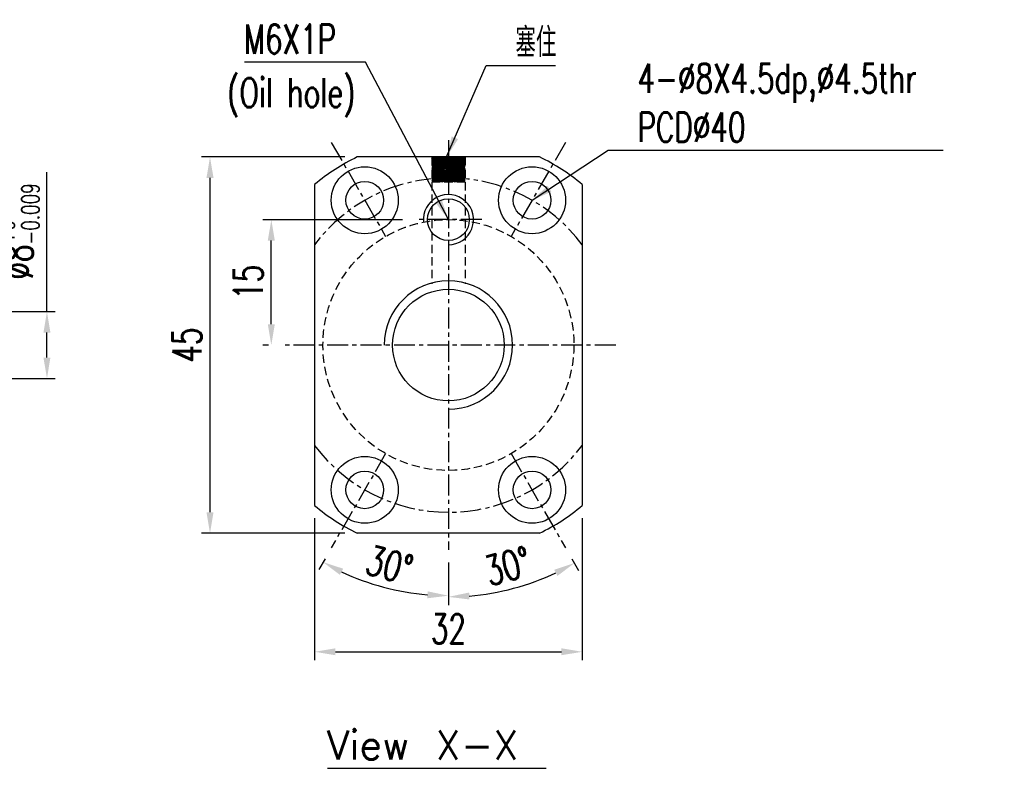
# Model space of a CAD drawing. Extents: x -448 to -99, y 37 to 172.
# Tile 59 of 59: x -216 to -99, y 54 to 144. Entities that reach past the tile are written whole.
import ezdxf

# ---------------------------------------------------------------- set-up
doc = ezdxf.new("R2010")
doc.units = 0
doc.header["$LTSCALE"] = 2
doc.header["$MEASUREMENT"] = 0
doc.header["$PDMODE"] = 2
doc.linetypes.add('CENTER', pattern=[2, 1.25, -0.25, 0.25, -0.25])
doc.linetypes.add('DASHED', pattern=[0.75, 0.5, -0.25])
doc.layers.get('DEFPOINTS').update_dxf_attribs({"linetype": 'CONTINUOUS'})
for name, color, linetype in [('CL', 1, 'CENTER'), ('DIM', 4, 'CONTINUOUS'), ('HID', 2, 'DASHED'), ('OUT', 3, 'CONTINUOUS')]:
    doc.layers.add(name, color=color, linetype=linetype)
doc.styles.add('DIM-7', font='SIMPLEX.shx', dxfattribs={"width": 0.7, "bigfont": 'chineset.shx'})
doc.styles.add('STYLE1', font='txt.shx')
doc.dimstyles.get("Standard").update_dxf_attribs({"dimtxt": 0.18, "dimasz": 0.18, "dimexe": 0.18, "dimexo": 0.0625, "dimgap": 0.09, "dimtad": 0, "dimtih": 1, "dimtoh": 1, "dimdec": 4, "dimzin": 0, "dimdsep": 46, "dimtxsty": 'STANDARD', "dimcen": 0.09, "dimadec": 0, "dimazin": 0, "dimtfac": 1, "dimtdec": 4, "dimtofl": 0, "dimtmove": 0, "dimatfit": 0, "dimfxl": 1, "dimtolj": 1, "dimtzin": 0, "dimarcsym": 0})

# ---------------------------------------------------------------- blocks, each defined once
blk = doc.blocks.new('*D25')
at = {"layer": 'DEFPOINTS', "color": 0, "linetype": 'Continuous', "transparency": 16777216}
for p in [(-165.17, 129.25), (-157.67, 91.76), (-165.17, 80.25), (-151.17, 80.5), (-159.94, 75.09)]:
    blk.add_point(p, dxfattribs=at)
at = {"layer": 'DIM', "color": 7, "linetype": 'Continuous', "lineweight": -2, "transparency": 16777216}
for p, q in [((-150.42, 79.2), (-149.61, 77.8)), ((-165.17, 78.75), (-165.17, 73.63))]:
    blk.add_line(p, q, dxfattribs=at)
blk.add_arc((-165.17, 104.75), 30.12, 274.757, 295.243, dxfattribs=at)
at = {"layer": 'DIM', "color": 7, "linetype": 'Continuous', "transparency": 16777216}
for points in [[(-152.52, 77.88), (-152.13, 77.14), (-150.11, 78.67)], [(-162.66, 74.32), (-162.69, 75.15), (-165.17, 74.63)]]:
    blk.add_solid(points, dxfattribs=at)
at = {"layer": 'DIM', "color": 7, "linetype": 'Continuous', "transparency": 16777216, "insert": (-158.09, 78.31), "char_height": 3.5, "attachment_point": 5, "rotation": 15, "style": 'DIM-7'}
blk.add_mtext('\\A1;30°', dxfattribs=at)
blk = doc.blocks.new('*D24')
at = {"layer": 'DEFPOINTS', "color": 0, "linetype": 'Continuous', "transparency": 16777216}
for p in [(-165.17, 129.25), (-172.67, 91.76), (-179.17, 80.5), (-165.17, 80.25), (-175.42, 76.58)]:
    blk.add_point(p, dxfattribs=at)
at = {"layer": 'DIM', "color": 7, "linetype": 'Continuous', "lineweight": -2, "transparency": 16777216}
for p, q in [((-179.92, 79.2), (-180.66, 77.92)), ((-165.17, 78.75), (-165.17, 73.77))]:
    blk.add_line(p, q, dxfattribs=at)
blk.add_arc((-165.17, 104.75), 29.98, 244.7791, 265.2209, dxfattribs=at)
at = {"layer": 'DIM', "color": 7, "linetype": 'Continuous', "transparency": 16777216}
for points in [[(-178.14, 77.26), (-177.75, 78), (-180.16, 78.79)], [(-167.65, 75.29), (-167.69, 74.46), (-165.17, 74.77)]]:
    blk.add_solid(points, dxfattribs=at)
at = {"layer": 'DIM', "color": 7, "linetype": 'Continuous', "transparency": 16777216, "insert": (-172.22, 78.45), "char_height": 3.5, "attachment_point": 5, "rotation": 345, "style": 'DIM-7'}
blk.add_mtext('\\A1;30°', dxfattribs=at)
blk = doc.blocks.new('*D22')
at = {"layer": 'DEFPOINTS', "color": 0, "linetype": 'Continuous', "transparency": 16777216}
for p in [(-193.67, 127.25), (-176.07, 127.25), (-176.07, 82.25)]:
    blk.add_point(p, dxfattribs=at)
at = {"layer": 'DIM', "color": 7, "linetype": 'Continuous', "lineweight": -2, "transparency": 16777216}
for p, q in [((-177.57, 127.25), (-194.67, 127.25)), ((-193.67, 84.75), (-193.67, 124.75)), ((-177.57, 82.25), (-194.67, 82.25))]:
    blk.add_line(p, q, dxfattribs=at)
at = {"layer": 'DIM', "color": 7, "linetype": 'Continuous', "transparency": 16777216}
for points in [[(-194.09, 124.75), (-193.25, 124.75), (-193.67, 127.25)], [(-194.09, 84.75), (-193.25, 84.75), (-193.67, 82.25)]]:
    blk.add_solid(points, dxfattribs=at)
at = {"layer": 'DIM', "color": 7, "linetype": 'Continuous', "transparency": 16777216, "insert": (-196.42, 104.75), "char_height": 3.5, "attachment_point": 5, "rotation": 90, "style": 'DIM-7'}
blk.add_mtext('\\A1;45', dxfattribs=at)
blk = doc.blocks.new('*D23')
at = {"layer": 'DEFPOINTS', "color": 0, "linetype": 'Continuous', "transparency": 16777216}
for p in [(-186.34, 119.75), (-169.17, 119.75), (-185.17, 104.75)]:
    blk.add_point(p, dxfattribs=at)
at = {"layer": 'DIM', "color": 7, "linetype": 'Continuous', "lineweight": -2, "transparency": 16777216}
for p, q in [((-170.67, 119.75), (-187.34, 119.75)), ((-186.34, 107.25), (-186.34, 117.25)), ((-186.67, 104.75), (-187.34, 104.75))]:
    blk.add_line(p, q, dxfattribs=at)
at = {"layer": 'DIM', "color": 7, "linetype": 'Continuous', "transparency": 16777216}
for points in [[(-186.76, 117.25), (-185.92, 117.25), (-186.34, 119.75)], [(-186.76, 107.25), (-185.92, 107.25), (-186.34, 104.75)]]:
    blk.add_solid(points, dxfattribs=at)
at = {"layer": 'DIM', "color": 7, "linetype": 'Continuous', "transparency": 16777216, "insert": (-189.09, 112.25), "char_height": 3.5, "attachment_point": 5, "rotation": 90, "style": 'DIM-7'}
blk.add_mtext('\\A1;15', dxfattribs=at)
blk = doc.blocks.new('*D6')
at = {"layer": 'DEFPOINTS', "color": 0, "linetype": 'Continuous', "transparency": 16777216}
for p in [(-219.06, 108.75), (-213.16, 108.75), (-219.06, 100.75)]:
    blk.add_point(p, dxfattribs=at)
at = {"layer": 'DIM', "color": 7, "linetype": 'Continuous', "lineweight": -2, "transparency": 16777216}
for p, q in [((-213.16, 108.75), (-213.16, 125.43)), ((-217.56, 108.75), (-212.16, 108.75)), ((-213.16, 103.25), (-213.16, 106.25)), ((-217.56, 100.75), (-212.16, 100.75))]:
    blk.add_line(p, q, dxfattribs=at)
at = {"layer": 'DIM', "color": 7, "linetype": 'Continuous', "transparency": 16777216}
for points in [[(-213.58, 106.25), (-212.75, 106.25), (-213.16, 108.75)], [(-213.58, 103.25), (-212.75, 103.25), (-213.16, 100.75)]]:
    blk.add_solid(points, dxfattribs=at)
at = {"layer": 'DIM', "color": 7, "linetype": 'Continuous', "transparency": 16777216, "insert": (-216.61, 118.34), "char_height": 3.5, "attachment_point": 5, "rotation": 90, "style": 'DIM-7'}
blk.add_mtext('\\A1;%%C8{\\H2.100000;\\S+0^ -0.009;}', dxfattribs=at)
blk = doc.blocks.new('*D21')
at = {"layer": 'DEFPOINTS', "color": 0, "linetype": 'Continuous', "transparency": 16777216}
for p in [(-181.17, 85.54), (-149.17, 85.54), (-149.17, 68.06)]:
    blk.add_point(p, dxfattribs=at)
at = {"layer": 'DIM', "color": 7, "linetype": 'Continuous', "lineweight": -2, "transparency": 16777216}
for p, q in [((-181.17, 84.04), (-181.17, 67.06)), ((-149.17, 84.04), (-149.17, 67.06)), ((-178.67, 68.06), (-151.67, 68.06))]:
    blk.add_line(p, q, dxfattribs=at)
at = {"layer": 'DIM', "color": 7, "linetype": 'Continuous', "transparency": 16777216}
for points in [[(-178.67, 68.48), (-178.67, 67.65), (-181.17, 68.06)], [(-151.67, 68.48), (-151.67, 67.65), (-149.17, 68.06)]]:
    blk.add_solid(points, dxfattribs=at)
at = {"layer": 'DIM', "color": 7, "linetype": 'Continuous', "transparency": 16777216, "insert": (-165.17, 70.81), "char_height": 3.5, "attachment_point": 5, "style": 'DIM-7'}
blk.add_mtext('\\A1;32', dxfattribs=at)

msp = doc.modelspace()

# ---------------------------------------------------------------- hatches: boundary and pattern name
at = {"layer": 'DIM'}
h = msp.add_hatch(dxfattribs=at)
h.set_pattern_fill('ANSI31', style=0)
h.set_pattern_definition([(45, (-234.81267, 4.61177), (-0.08838835, 0.08838835), [])])
h.paths.add_polyline_path([(-165.171, 124.252), (-165.171, 124.752, 0.0250471), (-167.171, 124.651), (-167.171, 124.252)])
h.paths.add_polyline_path([(-165.171, 127.252), (-167.171, 127.252), (-167.171, 124.651, -0.0250471), (-165.171, 124.752)])
h.paths.add_polyline_path([(-165.171, 124.752, -0.0250471), (-163.171, 124.651), (-163.171, 127.252), (-165.171, 127.252)])
h.paths.add_polyline_path([(-163.171, 124.252), (-163.171, 124.651, 0.0250471), (-165.171, 124.752), (-165.171, 124.252)])

# ---------------------------------------------------------------- linework, layer by layer
at = {"layer": 'CL', "color": 7}
for p, q in [((-179.171, 129), (-172.671, 117.742)), ((-165.171, 129.252), (-165.171, 80.252)), ((-151.171, 129), (-157.671, 117.742)), ((-161.171, 119.752), (-169.171, 119.752)), ((-145.171, 104.752), (-185.171, 104.752)), ((-172.671, 91.761), (-179.171, 80.503)), ((-157.671, 91.761), (-151.171, 80.503))]:
    msp.add_line(p, q, dxfattribs=at)
for start, end in [(36.8699, 143.1301), (216.8699, 323.1301)]:
    msp.add_arc((-165.171, 104.752), 20, start, end, dxfattribs=at)
at = {"layer": 'DIM', "color": 7, "linetype": 'Continuous'}
msp.add_line((-179.633, 54.122), (-153.496, 54.122), dxfattribs=at)
at = {"layer": 'DIM', "color": 7}
for centre, radius, end in [((-165.171, 119.752), 3, 185.73917), ((-165.171, 104.752), 7.675, 180)]:
    msp.add_arc(centre, radius, 270, end, dxfattribs=at)
at = {"layer": 'HID', "color": 7}
for p, q in [((-167.171, 127.252), (-167.171, 112.084)), ((-163.171, 127.252), (-163.171, 112.084)), ((-163.171, 124.252), (-167.171, 124.252))]:
    msp.add_line(p, q, dxfattribs=at)
msp.add_circle((-165.171, 104.752), 15, dxfattribs=at)
at = {"layer": 'OUT', "color": 7}
for p, q in [((-154.273, 127.252), (-176.068, 127.252)), ((-181.171, 123.961), (-181.171, 85.542)), ((-149.171, 123.961), (-149.171, 85.542)), ((-154.273, 82.252), (-176.068, 82.252))]:
    msp.add_line(p, q, dxfattribs=at)
for centre, radius in [((-175.171, 122.072), 4), ((-155.171, 122.072), 4), ((-175.171, 122.072), 2.25), ((-155.171, 122.072), 2.25), ((-165.171, 119.752), 2.5), ((-165.171, 104.752), 6.675), ((-175.171, 87.431), 4), ((-155.171, 87.431), 4), ((-175.171, 87.431), 2.25), ((-155.171, 87.431), 2.25)]:
    msp.add_circle(centre, radius, dxfattribs=at)
for start, end in [(115.84193, 129.79182), (50.20818, 64.15807), (230.20818, 244.15807), (295.84193, 309.79182)]:
    msp.add_arc((-165.171, 104.752), 25, start, end, dxfattribs=at)

# ---------------------------------------------------------------- texts
at = {"layer": 'DIM', "color": 7, "linetype": 'Continuous', "style": 'STYLE1'}
msp.add_text('View X-X', height=3.5, dxfattribs=at).set_placement((-179.714, 55.16))
at = {"layer": 'DIM', "color": 7, "linetype": 'Continuous', "char_height": 3.5, "style": 'DIM-7'}
for s, insert, attachment_point in [('M6X1P ', (-178.587, 141.352), 6), ('塞住', (-157.16, 140.949), 4), ('4-%%c8X4.5dp,%%c4.5thr\\PPCD%%c40', (-142.558, 133.739), 4), ('(Oil hole)', (-176.278, 134.36), 6)]:
    msp.add_mtext(s, dxfattribs=dict(at, insert=insert, attachment_point=attachment_point))

# ---------------------------------------------------------------- dimensions: what is measured, and where the dimension line sits
at = {"layer": 'DIM', "color": 7, "linetype": 'Continuous'}
dim = msp.add_linear_dim(base=(-213.164, 108.752), p1=(-219.061, 100.752), p2=(-219.061, 108.752), angle=90, text='%%C<>', dimstyle='STANDARD', override={"dimtxt": 3.5, "dimasz": 2.5, "dimexe": 1, "dimexo": 1.5, "dimgap": 1, "dimtad": 1, "dimtih": 0, "dimtoh": 0, "dimdec": 2, "dimzin": 8, "dimtxsty": 'DIM-7', "dimclrd": 7, "dimclre": 7, "dimclrt": 7, "dimtol": 1, "dimtm": 0.009, "dimtfac": 0.6, "dimtix": 1, "dimtofl": 1, "dimatfit": 3, "dimtzin": 8}, dxfattribs=at)
dim.commit()
dim.dimension.update_dxf_attribs({"geometry": '*D6', "text_midpoint": (-213.164, 118.342), "dimtype": 160})
for base, line1, line2, picture, middle in [((-175.424, 76.579), ((-165.171, 80.252), (-165.171, 129.252)), ((-179.171, 80.503), (-172.671, 91.761)), '*D24', (-172.218, 78.449)), ((-159.94, 75.089), ((-151.171, 80.503), (-157.671, 91.761)), ((-165.171, 80.252), (-165.171, 129.252)), '*D25', (-158.087, 78.314))]:
    dim = msp.add_angular_dim_2l(base=base, line1=line1, line2=line2, dimstyle='STANDARD', override={"dimtxt": 3.5, "dimasz": 2.5, "dimexe": 1, "dimexo": 1.5, "dimgap": 1, "dimtad": 1, "dimtih": 0, "dimtoh": 0, "dimdec": 2, "dimzin": 8, "dimtxsty": 'DIM-7', "dimclrd": 7, "dimclre": 7, "dimclrt": 7, "dimtfac": 0.6, "dimtix": 1, "dimtofl": 1, "dimatfit": 3, "dimtzin": 8}, dxfattribs=at)
    dim.commit()
    dim.dimension.update_dxf_attribs({"geometry": picture, "text_midpoint": middle})
for base, p1, p2, picture, middle in [((-193.67, 127.252), (-176.068, 82.252), (-176.068, 127.252), '*D22', (-196.42, 104.752)), ((-186.341, 119.752), (-185.171, 104.752), (-169.171, 119.752), '*D23', (-189.091, 112.252))]:
    dim = msp.add_linear_dim(base=base, p1=p1, p2=p2, angle=90, dimstyle='STANDARD', override={"dimtxt": 3.5, "dimasz": 2.5, "dimexe": 1, "dimexo": 1.5, "dimgap": 1, "dimtad": 1, "dimtih": 0, "dimtoh": 0, "dimdec": 2, "dimzin": 8, "dimtxsty": 'DIM-7', "dimclrd": 7, "dimclre": 7, "dimclrt": 7, "dimtfac": 0.6, "dimtix": 1, "dimtofl": 1, "dimatfit": 3, "dimtzin": 8}, dxfattribs=at)
    dim.commit()
    dim.dimension.update_dxf_attribs({"geometry": picture, "text_midpoint": middle})
dim = msp.add_linear_dim(base=(-149.171, 68.063), p1=(-181.171, 85.542), p2=(-149.171, 85.542), dimstyle='STANDARD', override={"dimtxt": 3.5, "dimasz": 2.5, "dimexe": 1, "dimexo": 1.5, "dimgap": 1, "dimtad": 1, "dimtih": 0, "dimtoh": 0, "dimdec": 2, "dimzin": 8, "dimtxsty": 'DIM-7', "dimclrd": 7, "dimclre": 7, "dimclrt": 7, "dimtfac": 0.6, "dimtix": 1, "dimtofl": 1, "dimatfit": 3, "dimtzin": 8}, dxfattribs=at)
dim.commit()
dim.dimension.update_dxf_attribs({"geometry": '*D21', "text_midpoint": (-165.171, 70.813)})

# ---------------------------------------------------------------- leaders
at = {"layer": 'DIM', "color": 7, "linetype": 'Continuous', "annotation_type": 0, "has_hookline": 1}
for points, hookline_direction, text_width in [([(-165.171, 119.752), (-175.087, 138.602), (-177.587, 138.602)], 1, 10.967), ([(-165.383, 127.252), (-160.66, 138.199), (-158.16, 138.199)], 0, 4.798), ([(-155.171, 122.072), (-146.058, 128.072), (-143.558, 128.072)], 0, 36.517)]:
    msp.add_leader(points, dimstyle='STANDARD', override={"dimtxt": 3.5, "dimasz": 2.5, "dimexe": 1, "dimexo": 1.5, "dimgap": 1, "dimtad": 1, "dimtih": 0, "dimtoh": 0, "dimdec": 2, "dimzin": 8, "dimtxsty": 'DIM-7', "dimclrd": 7, "dimclre": 7, "dimclrt": 7, "dimtfac": 0.6, "dimtix": 1, "dimtofl": 1, "dimatfit": 3, "dimtzin": 8}, dxfattribs=dict(at, hookline_direction=hookline_direction, text_width=text_width))

doc.saveas('drawing.dxf')
